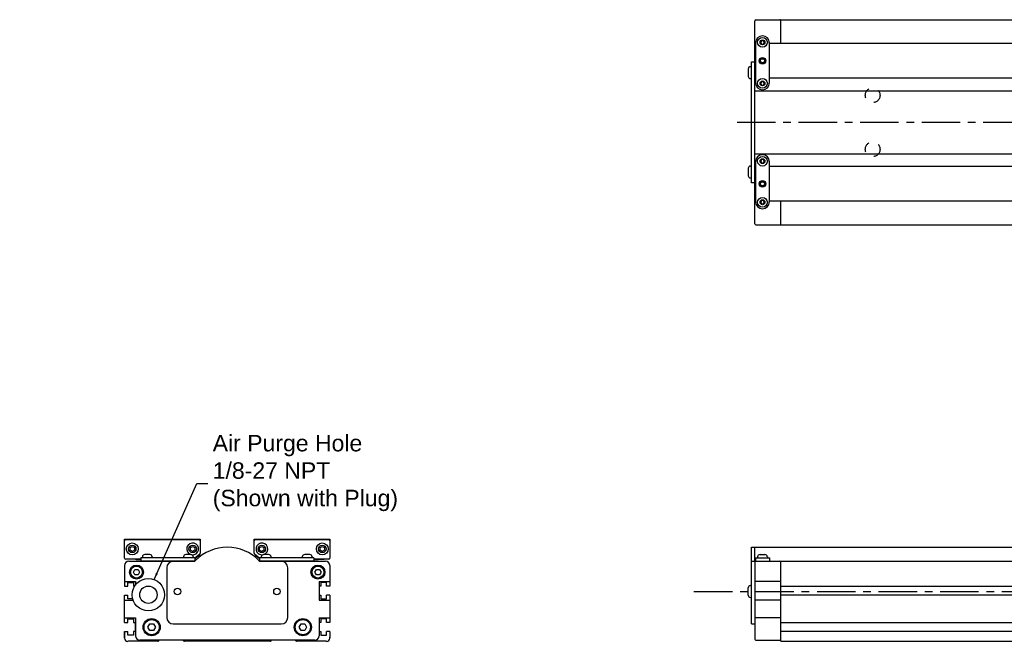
# Model space of a CAD drawing. Extents: x -0.5 to 41.4, y 2.1 to 24.3.
# Tile 1 of 3: x -0.5 to 17.4, y 12.9 to 24.3. Entities that reach past the tile are written whole.
import ezdxf

# ---------------------------------------------------------------- set-up
doc = ezdxf.new("R2010")
doc.units = 0
doc.header["$LTSCALE"] = 1.87
doc.header["$MEASUREMENT"] = 0
doc.linetypes.add('CENTER', pattern=[0.6, 0.375, -0.075, 0.075, -0.075])
doc.linetypes.add('HIDDEN', pattern=[0.2, 0.1, -0.1])
doc.layers.get('0').update_dxf_attribs({"linetype": 'CONTINUOUS'})
doc.dimstyles.get("Standard").update_dxf_attribs({"dimtxt": 0.18, "dimasz": 0.18, "dimexe": 0.18, "dimexo": 0.0625, "dimgap": 0.09, "dimtad": 0, "dimtih": 1, "dimtoh": 1, "dimdec": 4, "dimzin": 0, "dimtxsty": 'STANDARD', "dimcen": 0.09, "dimazin": 3, "dimtfac": 1, "dimtdec": 4, "dimtofl": 0, "dimtmove": 0, "dimatfit": 3, "dimtolj": 1, "dimtzin": 0})

msp = doc.modelspace()

# ---------------------------------------------------------------- linework, layer by layer
for p, q in [((12.86, 20.538), (12.86, 24.238)), ((12.88, 24.258), (13.313, 24.258)), ((13.333, 23.825), (13.333, 24.258)), ((13.333, 24.258), (30.458, 24.258)), ((12.981, 23.874), (12.964, 23.845)), ((13.015, 23.874), (12.981, 23.874)), ((12.998, 23.963), (12.998, 23.963)), ((13.032, 23.845), (13.015, 23.874)), ((12.86, 23.705), (12.87, 23.71)), ((12.87, 23.835), (12.87, 23.107)), ((12.964, 23.845), (12.981, 23.815)), ((12.981, 23.815), (13.015, 23.815)), ((13.015, 23.815), (13.032, 23.845)), ((13.126, 23.107), (13.126, 23.835)), ((18.529, 23.825), (13.126, 23.825)), ((12.736, 23.363), (12.736, 23.225)), ((12.778, 23.402), (12.801, 23.402)), ((12.801, 21.286), (12.801, 23.49)), ((12.801, 23.49), (12.86, 23.49)), ((12.778, 23.185), (12.801, 23.185)), ((12.87, 23.311), (12.86, 23.316)), ((12.865, 23.313), (12.86, 23.313)), ((12.87, 23.195), (12.86, 23.195)), ((18.529, 23.195), (13.126, 23.195)), ((12.981, 23.126), (12.964, 23.097)), ((12.964, 23.097), (12.981, 23.067)), ((13.015, 23.126), (12.981, 23.126)), ((12.981, 23.067), (13.015, 23.067)), ((12.998, 22.979), (12.998, 22.979)), ((13.032, 23.097), (13.015, 23.126)), ((13.015, 23.067), (13.032, 23.097)), ((12.86, 22.961), (18.464, 22.961)), ((12.86, 21.815), (18.464, 21.815)), ((12.998, 21.798), (12.998, 21.798)), ((12.736, 21.551), (12.736, 21.414)), ((12.778, 21.591), (12.801, 21.591)), ((12.87, 21.581), (12.86, 21.581)), ((12.87, 21.67), (12.87, 20.941)), ((12.981, 21.709), (12.964, 21.679)), ((12.964, 21.679), (12.981, 21.65)), ((13.015, 21.709), (12.981, 21.709)), ((12.981, 21.65), (13.015, 21.65)), ((13.032, 21.679), (13.015, 21.709)), ((13.015, 21.65), (13.032, 21.679)), ((13.126, 20.941), (13.126, 21.67)), ((18.529, 21.581), (13.126, 21.581)), ((12.778, 21.374), (12.801, 21.374)), ((12.86, 21.461), (12.87, 21.466)), ((12.865, 21.463), (12.86, 21.463)), ((12.86, 21.286), (12.801, 21.286)), ((12.87, 21.066), (12.86, 21.071)), ((12.981, 20.961), (12.964, 20.931)), ((12.964, 20.931), (12.981, 20.902)), ((13.015, 20.961), (12.981, 20.961)), ((12.981, 20.902), (13.015, 20.902)), ((12.998, 20.813), (12.998, 20.813)), ((13.032, 20.931), (13.015, 20.961)), ((13.015, 20.902), (13.032, 20.931)), ((18.529, 20.951), (13.126, 20.951)), ((13.333, 20.518), (13.333, 20.951)), ((12.88, 20.518), (13.313, 20.518)), ((13.333, 20.518), (30.458, 20.518)), ((1.375, 14.791), (2.753, 14.791)), ((1.375, 14.446), (1.375, 14.791)), ((1.395, 14.781), (2.733, 14.781)), ((2.753, 14.791), (2.753, 14.534)), ((3.737, 14.791), (5.115, 14.791)), ((3.737, 14.534), (3.737, 14.791)), ((3.757, 14.781), (5.095, 14.781)), ((5.115, 14.791), (5.115, 14.446)), ((1.473, 14.636), (1.513, 14.659)), ((1.473, 14.591), (1.473, 14.636)), ((1.513, 14.568), (1.473, 14.591)), ((1.513, 14.659), (1.552, 14.636)), ((1.552, 14.591), (1.513, 14.568)), ((1.552, 14.636), (1.552, 14.591)), ((2.576, 14.636), (2.615, 14.659)), ((2.576, 14.591), (2.576, 14.636)), ((2.615, 14.568), (2.576, 14.591)), ((2.615, 14.659), (2.654, 14.636)), ((2.654, 14.591), (2.615, 14.568)), ((2.654, 14.636), (2.654, 14.591)), ((3.835, 14.636), (3.875, 14.659)), ((3.835, 14.591), (3.835, 14.636)), ((3.875, 14.568), (3.835, 14.591)), ((3.875, 14.659), (3.914, 14.636)), ((3.914, 14.591), (3.875, 14.568)), ((3.914, 14.636), (3.914, 14.591)), ((4.938, 14.636), (4.977, 14.659)), ((4.938, 14.591), (4.938, 14.636)), ((4.977, 14.568), (4.938, 14.591)), ((4.977, 14.659), (5.017, 14.636)), ((5.017, 14.591), (4.977, 14.568)), ((5.017, 14.636), (5.017, 14.591)), ((12.801, 13.245), (12.801, 14.643)), ((12.801, 14.643), (18.464, 14.643)), ((12.86, 14.375), (12.86, 14.643)), ((1.67, 14.426), (1.395, 14.426)), ((1.454, 14.387), (2.639, 14.387)), ((1.572, 14.426), (1.572, 14.417)), ((1.586, 14.417), (1.572, 14.417)), ((1.586, 14.426), (1.586, 14.412)), ((1.67, 14.412), (1.586, 14.412)), ((2.654, 14.451), (1.67, 14.451)), ((1.67, 14.451), (1.67, 14.392)), ((2.653, 14.392), (1.67, 14.392)), ((1.7, 14.467), (1.7, 14.451)), ((1.739, 14.392), (1.739, 14.387)), ((1.833, 14.51), (1.743, 14.51)), ((1.837, 14.392), (1.837, 14.387)), ((1.877, 14.467), (1.877, 14.451)), ((1.928, 14.387), (1.928, 14.392)), ((2.317, 14.387), (2.317, 14.392)), ((2.438, 14.387), (2.438, 14.392)), ((2.448, 14.467), (2.448, 14.451)), ((2.487, 14.392), (2.487, 14.387)), ((2.582, 14.51), (2.491, 14.51)), ((2.585, 14.392), (2.585, 14.387)), ((2.625, 14.467), (2.625, 14.451)), ((2.746, 14.519), (2.654, 14.442)), ((2.654, 14.451), (2.654, 14.393)), ((2.659, 14.412), (2.654, 14.412)), ((2.656, 14.444), (2.656, 14.412)), ((2.658, 14.436), (2.739, 14.503)), ((2.659, 14.412), (2.659, 14.436)), ((3.835, 14.442), (3.744, 14.519)), ((3.751, 14.503), (3.83, 14.437)), ((3.83, 14.446), (3.83, 14.412)), ((3.83, 14.412), (3.835, 14.412)), ((4.82, 14.451), (3.835, 14.451)), ((3.835, 14.451), (3.835, 14.393)), ((4.82, 14.392), (3.837, 14.392)), ((3.851, 14.387), (5.036, 14.387)), ((3.865, 14.467), (3.865, 14.451)), ((3.904, 14.392), (3.904, 14.387)), ((3.999, 14.51), (3.908, 14.51)), ((4.003, 14.392), (4.003, 14.387)), ((4.042, 14.467), (4.042, 14.451)), ((4.052, 14.387), (4.052, 14.392)), ((4.172, 14.387), (4.172, 14.392)), ((4.562, 14.387), (4.562, 14.392)), ((4.613, 14.467), (4.613, 14.451)), ((4.652, 14.392), (4.652, 14.387)), ((4.747, 14.51), (4.656, 14.51)), ((4.751, 14.392), (4.751, 14.387)), ((4.79, 14.467), (4.79, 14.451)), ((4.82, 14.451), (4.82, 14.392)), ((5.095, 14.426), (4.82, 14.426)), ((4.904, 14.412), (4.82, 14.412)), ((4.9, 14.426), (4.9, 14.412)), ((4.904, 14.412), (4.904, 14.418)), ((4.918, 14.419), (4.918, 14.417)), ((5.011, 14.423), (5.002, 14.422)), ((12.801, 14.387), (31.422, 14.387)), ((12.86, 14.392), (18.897, 14.392)), ((12.86, 14.367), (12.86, 12.97)), ((12.87, 14.451), (12.87, 14.392)), ((12.87, 14.451), (13.126, 14.451)), ((12.91, 14.467), (12.91, 14.451)), ((12.949, 14.392), (12.949, 14.387)), ((12.953, 14.51), (13.043, 14.51)), ((13.047, 14.392), (13.047, 14.387)), ((13.087, 14.467), (13.087, 14.451)), ((13.097, 14.387), (13.097, 14.392)), ((13.126, 14.451), (13.126, 14.392)), ((13.333, 12.928), (13.333, 14.387)), ((1.375, 14.308), (1.375, 13.933)), ((1.535, 14.19), (1.563, 14.239)), ((1.563, 14.141), (1.535, 14.19)), ((1.563, 14.239), (1.62, 14.239)), ((1.62, 14.239), (1.648, 14.19)), ((1.648, 14.19), (1.62, 14.141)), ((4.842, 14.19), (4.87, 14.239)), ((4.87, 14.141), (4.842, 14.19)), ((4.87, 14.239), (4.927, 14.239)), ((4.927, 14.239), (4.955, 14.19)), ((4.955, 14.19), (4.927, 14.141)), ((5.115, 14.308), (5.115, 13.933)), ((1.375, 14.021), (1.572, 14.021)), ((1.62, 14.141), (1.563, 14.141)), ((1.572, 14.021), (1.572, 13.954)), ((4.927, 14.141), (4.87, 14.141)), ((4.918, 14.021), (4.918, 13.678)), ((4.918, 14.021), (5.115, 14.021)), ((13.333, 14.021), (12.86, 14.021)), ((12.736, 13.767), (12.736, 13.905)), ((12.778, 13.944), (12.801, 13.944)), ((13.333, 13.932), (30.458, 13.932)), ((1.375, 13.27), (1.375, 13.768)), ((1.375, 13.678), (1.53, 13.678)), ((4.918, 13.678), (5.115, 13.678)), ((5.115, 13.768), (5.115, 13.27)), ((12.778, 13.728), (12.801, 13.728)), ((13.333, 13.678), (12.86, 13.678)), ((30.458, 13.767), (13.333, 13.767)), ((1.375, 13.359), (1.572, 13.359)), ((1.572, 13.359), (1.572, 13.029)), ((4.918, 13.359), (5.115, 13.359)), ((4.918, 13.359), (4.918, 13.029)), ((13.333, 13.359), (12.86, 13.359)), ((1.375, 12.987), (1.375, 13.105)), ((1.375, 13.105), (1.375, 12.987)), ((1.799, 13.186), (1.833, 13.245)), ((1.833, 13.127), (1.799, 13.186)), ((1.833, 13.245), (1.901, 13.245)), ((1.901, 13.127), (1.833, 13.127)), ((1.901, 13.245), (1.935, 13.186)), ((1.935, 13.186), (1.901, 13.127)), ((4.555, 13.186), (4.589, 13.245)), ((4.589, 13.127), (4.555, 13.186)), ((4.589, 13.245), (4.657, 13.245)), ((4.657, 13.127), (4.589, 13.127)), ((4.657, 13.245), (4.691, 13.186)), ((4.691, 13.186), (4.657, 13.127)), ((5.115, 13.105), (5.115, 12.987)), ((12.801, 13.245), (12.86, 13.245)), ((13.333, 13.271), (30.458, 13.271)), ((30.458, 13.105), (13.333, 13.105)), ((1.375, 12.987), (1.375, 13.002)), ((1.375, 12.987), (1.375, 13.002)), ((1.977, 12.928), (1.434, 12.928)), ((4.839, 12.95), (1.651, 12.95)), ((1.991, 12.934), (2.007, 12.95)), ((2.436, 12.95), (2.452, 12.934)), ((4.024, 12.928), (2.466, 12.928)), ((4.038, 12.934), (4.054, 12.95)), ((4.483, 12.95), (4.499, 12.934)), ((5.056, 12.928), (4.513, 12.928)), ((5.115, 12.987), (5.115, 13.002)), ((12.88, 12.95), (13.313, 12.95)), ((13.333, 12.928), (30.458, 12.928))]:
    msp.add_line(p, q)
at = {"color": 2, "linetype": 'CENTER'}
for p, q in [((12.534, 22.388), (32.363, 22.388)), ((11.748, 13.836), (33.751, 13.836))]:
    msp.add_line(p, q, dxfattribs=at)
at = {"color": 7, "linetype": 'CONTINUOUS'}
for p, q in [((2.143, 14.269), (2.143, 13.363)), ((4.347, 13.363), (4.347, 14.269)), ((1.434, 13.933), (1.434, 13.998)), ((1.434, 13.998), (1.536, 13.998)), ((1.536, 13.998), (1.536, 13.933)), ((5.056, 13.998), (4.953, 13.998)), ((4.953, 13.998), (4.953, 13.933)), ((5.056, 13.933), (5.056, 13.998)), ((1.375, 13.933), (1.434, 13.933)), ((1.536, 13.933), (1.557, 13.933)), ((4.953, 13.933), (4.922, 13.933)), ((4.922, 13.933), (4.922, 13.768)), ((5.115, 13.933), (5.056, 13.933)), ((1.375, 13.768), (1.434, 13.768)), ((1.434, 13.703), (1.434, 13.768)), ((1.522, 13.703), (1.434, 13.703)), ((4.922, 13.768), (4.953, 13.768)), ((4.953, 13.768), (4.953, 13.703)), ((4.953, 13.703), (5.056, 13.703)), ((5.056, 13.703), (5.056, 13.768)), ((5.115, 13.768), (5.056, 13.768)), ((1.434, 13.27), (1.434, 13.335)), ((1.434, 13.335), (1.536, 13.335)), ((1.536, 13.335), (1.536, 13.27)), ((5.056, 13.335), (4.953, 13.335)), ((4.953, 13.335), (4.953, 13.27)), ((5.056, 13.27), (5.056, 13.335)), ((1.375, 13.27), (1.434, 13.27)), ((1.375, 13.105), (1.434, 13.105)), ((1.434, 13.04), (1.434, 13.105)), ((1.536, 13.27), (1.568, 13.27)), ((1.568, 13.105), (1.536, 13.105)), ((1.536, 13.105), (1.536, 13.04)), ((1.568, 13.27), (1.568, 13.105)), ((2.261, 13.245), (4.229, 13.245)), ((4.922, 13.27), (4.922, 13.105)), ((4.953, 13.27), (4.922, 13.27)), ((4.922, 13.105), (4.953, 13.105)), ((4.953, 13.105), (4.953, 13.04)), ((5.115, 13.27), (5.056, 13.27)), ((5.056, 13.04), (5.056, 13.105)), ((5.115, 13.105), (5.056, 13.105)), ((1.536, 13.04), (1.434, 13.04)), ((4.953, 13.04), (5.056, 13.04))]:
    msp.add_line(p, q, dxfattribs=at)
for points in [[(4.987, 14.426), (4.987, 14.426), (4.984, 14.425), (4.979, 14.424), (4.972, 14.423), (4.962, 14.422), (4.951, 14.421), (4.939, 14.42), (4.925, 14.419), (4.91, 14.418), (4.9, 14.418)], [(5.002, 14.422), (4.991, 14.421), (4.978, 14.42), (4.964, 14.419), (4.95, 14.418), (4.934, 14.417), (4.918, 14.417)], [(5.026, 14.426), (5.026, 14.426), (5.023, 14.425), (5.018, 14.424), (5.011, 14.423)]]:
    msp.add_lwpolyline(points)
for centre, radius in [((12.998, 23.845), 0.0886), ((12.998, 23.845), 0.0443), ((12.998, 23.51), 0.0591), ((12.998, 23.51), 0.0492), ((12.998, 23.51), 0.0374), ((12.998, 23.097), 0.0886), ((12.998, 23.097), 0.0443), ((12.998, 21.679), 0.0886), ((12.998, 21.679), 0.0443), ((12.998, 21.266), 0.0591), ((12.998, 21.266), 0.0492), ((12.998, 21.266), 0.0374), ((12.998, 20.931), 0.0886), ((12.998, 20.931), 0.0443), ((1.513, 14.613), 0.108), ((4.977, 14.613), 0.108), ((1.513, 14.613), 0.0689), ((2.615, 14.613), 0.0689), ((3.875, 14.613), 0.0689), ((4.977, 14.613), 0.0689), ((1.591, 14.19), 0.128), ((1.591, 14.19), 0.108), ((4.898, 14.19), 0.128), ((4.898, 14.19), 0.108), ((1.867, 13.186), 0.157), ((1.867, 13.186), 0.138), ((4.623, 13.186), 0.157), ((4.623, 13.186), 0.138)]:
    msp.add_circle(centre, radius)
at = {"color": 4, "linetype": 'HIDDEN'}
for centre in [(15.006, 22.88), (15.006, 21.896)]:
    msp.add_circle(centre, 0.134, dxfattribs=at)
at = {"color": 7, "linetype": 'CONTINUOUS'}
for centre, radius in [((1.808, 13.777), 0.295), ((1.808, 13.777), 0.157), ((2.339, 13.836), 0.0591), ((4.15, 13.836), 0.0591)]:
    msp.add_circle(centre, radius, dxfattribs=at)
for centre, radius, start, end in [((12.88, 24.238), 0.0197, 90, 180), ((13.313, 24.238), 0.0197, 22.5, 90), ((12.998, 23.835), 0.128, 90, 180), ((12.998, 23.835), 0.128, 0, 90), ((12.778, 23.36), 0.0414, 90, 177.2056), ((12.778, 23.227), 0.0414, 182.7944, 270), ((12.998, 23.107), 0.128, 180, 270), ((12.998, 23.107), 0.128, 270, 0), ((12.998, 21.67), 0.128, 90, 180), ((12.998, 21.67), 0.128, 0, 90), ((12.778, 21.549), 0.0414, 90, 177.2056), ((12.778, 21.416), 0.0414, 182.7944, 270), ((12.998, 20.941), 0.128, 180, 270), ((12.998, 20.941), 0.128, 270, 0), ((12.88, 20.538), 0.0197, 180, 270), ((13.313, 20.538), 0.0197, 270, 337.5), ((1.395, 14.761), 0.0197, 90, 180), ((2.615, 14.613), 0.108, 260.818, 252.033), ((2.733, 14.761), 0.0197, 0, 90), ((3.757, 14.761), 0.0197, 90, 180), ((3.875, 14.613), 0.108, 287.967, 279.182), ((5.095, 14.761), 0.0197, 0, 90), ((3.245, 13.836), 0.807, 44.2407, 135.7593), ((2.713, 14.533), 0.0394, 310, 0), ((2.733, 14.534), 0.0197, 310, 0), ((3.757, 14.534), 0.0197, 180, 230), ((3.776, 14.533), 0.0394, 180, 230), ((1.395, 14.446), 0.0197, 180, 270), ((1.454, 14.308), 0.0787, 90, 180), ((1.743, 14.467), 0.0433, 90, 180), ((1.833, 14.467), 0.0433, 0, 90), ((2.491, 14.467), 0.0433, 90, 180), ((2.582, 14.467), 0.0433, 0, 90), ((2.63, 14.446), 0.0591, 270, 315.1572), ((2.639, 14.426), 0.0394, 270, 315.7593), ((2.633, 14.466), 0.0394, 306.5672, 310), ((3.86, 14.446), 0.0591, 224.8428, 270), ((3.851, 14.426), 0.0394, 224.2407, 270), ((3.908, 14.467), 0.0433, 90, 180), ((3.999, 14.467), 0.0433, 0, 90), ((4.656, 14.467), 0.0433, 90, 180), ((4.747, 14.467), 0.0433, 0, 90), ((5.036, 14.308), 0.0787, 0, 90), ((5.095, 14.446), 0.0197, 270, 0), ((5.056, 14.315), 0.0591, 0, 43.6893), ((5.056, 14.315), 0.0591, 0, 43.6893), ((12.88, 14.367), 0.0197, 90, 180), ((12.953, 14.467), 0.0433, 90, 180), ((13.043, 14.467), 0.0433, 0, 90), ((13.313, 14.367), 0.0197, 22.5, 90), ((12.778, 13.903), 0.0414, 90, 177.2056), ((12.778, 13.769), 0.0414, 182.7944, 270), ((1.434, 12.987), 0.0591, 180, 270), ((1.651, 13.029), 0.0787, 180, 270), ((1.977, 12.948), 0.0197, 270, 315), ((2.466, 12.948), 0.0197, 225, 270), ((4.024, 12.948), 0.0197, 270, 315), ((4.513, 12.948), 0.0197, 225, 270), ((4.839, 13.029), 0.0787, 270, 0), ((5.056, 12.987), 0.0591, 270, 0), ((12.88, 12.97), 0.0197, 180, 270), ((13.313, 12.97), 0.0197, 270, 0)]:
    msp.add_arc(centre, radius, start, end)
for centre, start, end in [((2.261, 14.269), 90, 180), ((4.229, 14.269), 0, 90), ((2.261, 13.363), 180, 270), ((4.229, 13.363), 270, 0)]:
    msp.add_arc(centre, 0.118, start, end, dxfattribs=at)

# ---------------------------------------------------------------- texts
at = {"insert": (2.98, 15.995), "char_height": 0.3, "attachment_point": 4}
msp.add_mtext('{\\fArial|b0|i0|c0|p34;Air Purge Hole\\P1/8-27 NPT\\P(Shown with Plug)}', dxfattribs=at)

# ---------------------------------------------------------------- leaders
at = {"annotation_type": 0, "has_hookline": 1, "hookline_direction": 1, "text_width": 3.337}
msp.add_leader([(1.912, 14.053), (2.692, 15.803), (2.89, 15.803)], dimstyle='STANDARD', override={"dimtxt": 0.384208, "dimasz": 0.125, "dimexe": 0.612, "dimexo": 0.2125, "dimgap": 0.09, "dimtad": 0, "dimtxsty": 'STANDARD', "dimcen": 0.306, "dimtmove": 0}, dxfattribs=at)

doc.saveas('drawing.dxf')
